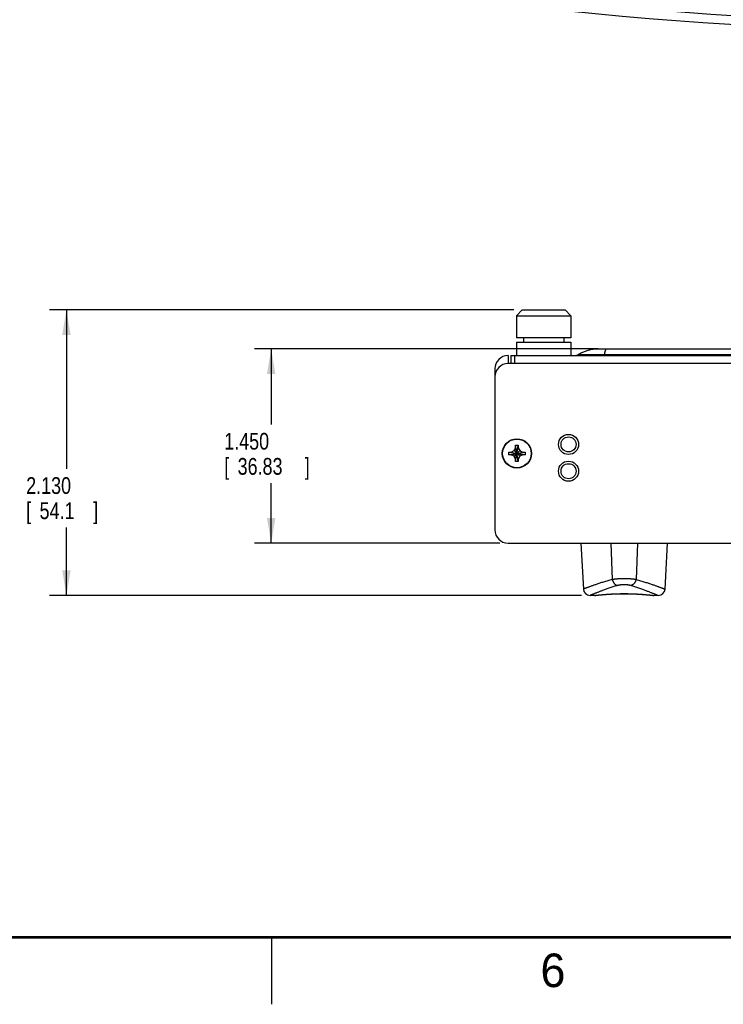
# Model space of a CAD drawing. Header units: inches. Extents: x 0 to 34, y 0 to 22.
# Tile 2 of 15: x 6.6 to 11.9, y 0 to 7.3. Entities that reach past the tile are written whole.
import ezdxf

# ---------------------------------------------------------------- set-up
doc = ezdxf.new("R2010")
doc.units = ezdxf.units.IN
doc.header["$LTSCALE"] = 1.87
doc.header["$MEASUREMENT"] = 0
doc.layers.get('0').update_dxf_attribs({"linetype": 'CONTINUOUS'})
doc.layers.add('DIMENSIONS', color=7, linetype='CONTINUOUS')
doc.styles.get("Standard").update_dxf_attribs({"font": 'txt', "width": 0.8})
doc.dimstyles.new('DIMSTYLE_1', dxfattribs={"dimtxt": 0.125, "dimasz": 0.1875, "dimexe": 0.18, "dimexo": 0.0625, "dimgap": 0.09, "dimtad": 0, "dimtih": 1, "dimtoh": 1, "dimdec": 3, "dimzin": 4, "dimdsep": 46, "dimtxsty": 'STANDARD', "dimblk": '_FILLED', "dimblk1": '_FILLED', "dimblk2": '_FILLED', "dimcen": 0.09, "dimadec": 0, "dimazin": 0, "dimtp": 0.01, "dimtm": 0.01, "dimtfac": 1, "dimtdec": 3, "dimtofl": 0, "dimtmove": 0, "dimatfit": 3, "dimldrblk": '_FILLED', "dimfxl": 1, "dimtolj": 1, "dimtzin": 4, "dimarcsym": 0})

# ---------------------------------------------------------------- blocks, each defined once
blk = doc.blocks.new('_FILLED')
at = {"color": 0, "linetype": 'BYBLOCK'}
blk.add_solid([(0, 0), (-1, 0.167), (-1, -0.167)], dxfattribs=at)
blk = doc.blocks.new('*D2')
at = {"layer": 'DIMENSIONS', "color": 2, "linetype": 'CONTINUOUS'}
for p, q in [((10.9322, 4.89), (8.3702, 4.89)), ((8.4952, 4.89), (8.4952, 4.3258)), ((8.4952, 3.44), (8.4952, 3.8883)), ((10.1998, 3.44), (8.3702, 3.44))]:
    blk.add_line(p, q, dxfattribs=at)
at = {"layer": 'DIMENSIONS', "color": 2, "linetype": 'CONTINUOUS', "xscale": 0.1875, "yscale": 0.1875, "zscale": 0.1875}
for p, rotation in [((8.4952, 4.89), 90), ((8.4952, 3.44), 270)]:
    blk.add_blockref('_FILLED', p, dxfattribs=dict(at, rotation=rotation))
at = {"layer": 'DIMENSIONS', "color": 2, "linetype": 'CONTINUOUS', "width": 0.8}
for s, p in [('1.450', (8.1452, 4.1383)), ('[', (8.1452, 3.9508)), ('36.83', (8.2452, 3.9508)), (']', (8.7452, 3.9508))]:
    blk.add_text(s, height=0.125, dxfattribs=at).set_placement(p)
blk = doc.blocks.new('*D3')
at = {"layer": 'DIMENSIONS', "color": 2, "linetype": 'CONTINUOUS'}
for p, q in [((10.3048, 5.18), (6.8434, 5.18)), ((6.9684, 5.18), (6.9684, 3.995)), ((6.9684, 3.05), (6.9684, 3.5575)), ((10.8103, 3.05), (6.8434, 3.05))]:
    blk.add_line(p, q, dxfattribs=at)
at = {"layer": 'DIMENSIONS', "color": 2, "linetype": 'CONTINUOUS', "xscale": 0.1875, "yscale": 0.1875, "zscale": 0.1875}
for p, rotation in [((6.9684, 5.18), 90), ((6.9684, 3.05), 270)]:
    blk.add_blockref('_FILLED', p, dxfattribs=dict(at, rotation=rotation))
at = {"layer": 'DIMENSIONS', "color": 2, "linetype": 'CONTINUOUS', "width": 0.8}
for s, p in [('2.130', (6.6684, 3.8075)), ('[', (6.6684, 3.62)), (']', (7.1684, 3.62)), ('54.1', (6.7684, 3.62))]:
    blk.add_text(s, height=0.125, dxfattribs=at).set_placement(p)

msp = doc.modelspace()

# ---------------------------------------------------------------- linework, layer by layer
at = {"color": 7, "linetype": 'CONTINUOUS'}
for p, q in [((10.3673, 5.18), (10.3243, 5.137)), ((10.3673, 5.18), (10.6873, 5.18)), ((10.6873, 5.18), (10.7303, 5.137)), ((10.3243, 5.137), (10.3243, 4.973)), ((10.3243, 5.137), (10.7303, 5.137)), ((10.7303, 5.137), (10.7303, 4.973)), ((10.7303, 4.973), (10.3243, 4.973)), ((10.3243, 4.939), (10.3243, 4.84)), ((10.3243, 4.939), (10.7303, 4.939)), ((10.3778, 4.973), (10.3778, 4.939)), ((10.6768, 4.973), (10.6768, 4.939)), ((10.7303, 4.939), (10.7303, 4.84)), ((10.9223, 4.89), (16.1323, 4.89)), ((10.9817, 4.8483), (16.0729, 4.8483)), ((10.2623, 4.84), (10.2623, 4.78)), ((16.7923, 4.78), (10.2623, 4.78)), ((10.2823, 4.84), (10.2823, 4.78)), ((10.2823, 4.84), (16.7723, 4.84)), ((10.3087, 4.84), (10.3087, 4.78)), ((10.1623, 4.74), (10.1623, 3.54)), ((10.2665, 4.1195), (10.3882, 4.1005)), ((10.2665, 4.1005), (10.3882, 4.1195)), ((10.267, 4.1195), (10.2853, 4.1195)), ((10.2853, 4.1195), (10.3059, 4.1314)), ((10.2853, 4.1195), (10.3693, 4.1005)), ((10.2853, 4.1005), (10.3693, 4.1195)), ((10.3059, 4.1314), (10.3178, 4.152)), ((10.3059, 4.0886), (10.3487, 4.1314)), ((10.3059, 4.1314), (10.3487, 4.0886)), ((10.3178, 4.0491), (10.3368, 4.1709)), ((10.3368, 4.0491), (10.3178, 4.1709)), ((10.3178, 4.152), (10.3178, 4.1703)), ((10.3178, 4.068), (10.3368, 4.152)), ((10.3368, 4.068), (10.3178, 4.152)), ((10.3368, 4.1703), (10.3368, 4.152)), ((10.3368, 4.152), (10.3487, 4.1314)), ((10.3487, 4.1314), (10.3693, 4.1195)), ((10.3693, 4.1195), (10.3876, 4.1195)), ((10.2853, 4.1005), (10.267, 4.1005)), ((10.3059, 4.0886), (10.2853, 4.1005)), ((10.3178, 4.068), (10.3059, 4.0886)), ((10.3178, 4.0497), (10.3178, 4.068)), ((10.3487, 4.0886), (10.3368, 4.068)), ((10.3368, 4.068), (10.3368, 4.0497)), ((10.3693, 4.1005), (10.3487, 4.0886)), ((10.3876, 4.1005), (10.3693, 4.1005)), ((10.2623, 3.44), (16.7923, 3.44)), ((10.805, 3.44), (10.8229, 3.0974)), ((11.0286, 3.44), (11.0389, 3.1704)), ((11.226, 3.44), (11.2157, 3.1704)), ((11.4317, 3.0974), (11.4496, 3.44)), ((10.9065, 3.05), (10.8729, 3.05)), ((10.9102, 3.0502), (10.9155, 3.0509)), ((10.9155, 3.0509), (10.9207, 3.0515)), ((10.9207, 3.0515), (10.9276, 3.0523)), ((11.3185, 3.0532), (11.327, 3.0523)), ((11.327, 3.0523), (11.3339, 3.0515)), ((11.3339, 3.0515), (11.341, 3.0506)), ((11.341, 3.0506), (11.3444, 3.0502)), ((11.3817, 3.05), (11.3481, 3.05))]:
    msp.add_line(p, q, dxfattribs=at)
at = {"color": 2, "linetype": 'CONTINUOUS'}
msp.add_line((8.5, 0), (8.5, 0.5), dxfattribs=at)
at = {"color": 7, "linetype": 'CONTINUOUS'}
msp.add_lwpolyline([(10.9276, 3.0523), (10.9361, 3.0532), (10.941, 3.0537), (10.9462, 3.0543), (10.9518, 3.0548), (10.9578, 3.0554), (10.9641, 3.056), (10.9707, 3.0566), (10.9777, 3.0572), (10.9849, 3.0578), (10.9924, 3.0584), (11.0002, 3.059), (11.0083, 3.0595), (11.0165, 3.0601), (11.025, 3.0606), (11.0337, 3.061), (11.0426, 3.0615), (11.0516, 3.0619), (11.0608, 3.0623), (11.0701, 3.0626), (11.0794, 3.0629), (11.0889, 3.0631), (11.0985, 3.0633), (11.1081, 3.0634), (11.1177, 3.0635), (11.1273, 3.0635), (11.137, 3.0635), (11.1466, 3.0634), (11.1562, 3.0633), (11.1657, 3.0631), (11.1752, 3.0629), (11.1846, 3.0626), (11.1939, 3.0623), (11.203, 3.0619), (11.2121, 3.0615), (11.2209, 3.061), (11.2296, 3.0606), (11.2381, 3.06), (11.2464, 3.0595), (11.2544, 3.059), (11.2622, 3.0584), (11.2697, 3.0578), (11.277, 3.0572), (11.2839, 3.0566), (11.2905, 3.056), (11.2969, 3.0554), (11.3028, 3.0548), (11.3084, 3.0543), (11.3136, 3.0537), (11.3185, 3.0532)], dxfattribs=at)
at = {"color": 7, "linetype": 'CONTINUOUS', "const_width": 0.02}
msp.add_lwpolyline([(0.5, 0.5), (33.5, 0.5)], dxfattribs=at)
at = {"color": 7, "linetype": 'CONTINUOUS'}
for centre, radius in [((10.3273, 4.11), 0.1095), ((10.3273, 4.11), 0.1067), ((10.7123, 4.177), 0.075), ((10.7123, 4.177), 0.056), ((10.7123, 3.977), 0.075), ((10.7123, 3.977), 0.056)]:
    msp.add_circle(centre, radius, dxfattribs=at)
for centre, radius, start, end in [((13.5273, 34.0131), 26.75, 263.08932, 276.91068), ((13.5273, 34.1239), 26.7936, 264.54272, 275.45728), ((10.7587, 4.89), 0.05, 270, 303.41225), ((10.2623, 4.74), 0.1, 90, 180), ((10.2623, 4.68), 0.1, 90, 180), ((10.2623, 3.54), 0.1, 180, 270), ((10.8728, 3.1), 0.05, 183.00002, 270), ((11.3818, 3.1), 0.05, 270, 356.99998)]:
    msp.add_arc(centre, radius, start, end, dxfattribs=at)
for points, knots in [([(10.7862, 4.8483), (10.789, 4.8501), (10.7961, 4.8545), (10.8072, 4.8604), (10.8197, 4.8662), (10.8365, 4.8731), (10.858, 4.8803), (10.8862, 4.8869), (10.9074, 4.89), (10.9223, 4.89)], [0, 0, 0, 0, 0.064027, 0.168024, 0.272021, 0.376018, 0.584012, 0.792006, 1, 1, 1, 1]), ([(10.7862, 4.8483), (10.7863, 4.8483), (10.7866, 4.8483), (10.7872, 4.8483), (10.7883, 4.8483), (10.7898, 4.8483), (10.7917, 4.8483), (10.7941, 4.8483), (10.7969, 4.8483), (10.8, 4.8483), (10.8036, 4.8483), (10.8076, 4.8483), (10.812, 4.8483), (10.8167, 4.8483), (10.8218, 4.8483), (10.8273, 4.8483), (10.8331, 4.8483), (10.8393, 4.8483), (10.8458, 4.8483), (10.8526, 4.8483), (10.8597, 4.8483), (10.8671, 4.8483), (10.8747, 4.8483), (10.8826, 4.8483), (10.8908, 4.8483), (10.8992, 4.8483), (10.9077, 4.8483), (10.9165, 4.8483), (10.9254, 4.8483), (10.9345, 4.8483), (10.9438, 4.8483), (10.9531, 4.8483), (10.9626, 4.8483), (10.9721, 4.8483), (10.9785, 4.8483), (10.9817, 4.8483)], [0, 0, 0, 0, 0.001212, 0.004546, 0.010083, 0.017806, 0.027695, 0.039729, 0.053885, 0.070138, 0.088461, 0.10882, 0.131168, 0.155459, 0.181643, 0.20967, 0.239487, 0.271032, 0.304243, 0.339053, 0.375391, 0.413183, 0.452357, 0.492838, 0.534545, 0.57739, 0.621276, 0.666114, 0.711824, 0.758331, 0.805554, 0.853416, 0.901833, 0.950726, 1, 1, 1, 1]), ([(10.7924, 4.8522), (10.7931, 4.8526), (10.7981, 4.8555), (10.8059, 4.8597), (10.8129, 4.8631), (10.8158, 4.8644)], [0, 0, 0, 0, 0.079823, 0.624262, 1, 1, 1, 1]), ([(10.9791, 4.84), (10.9792, 4.84), (10.9795, 4.8401), (10.9798, 4.8405), (10.9801, 4.841), (10.9804, 4.8417), (10.9807, 4.8427), (10.981, 4.8438), (10.9812, 4.8451), (10.9815, 4.8466), (10.9817, 4.8477), (10.9817, 4.8483)], [0, 0, 0, 0, 0.036524, 0.085827, 0.153695, 0.242145, 0.351821, 0.482784, 0.63479, 0.807393, 1, 1, 1, 1]), ([(10.9817, 4.8483), (10.9819, 4.8495), (10.9823, 4.852), (10.983, 4.8561), (10.9838, 4.8605), (10.9847, 4.865), (10.9857, 4.8694), (10.9867, 4.8735), (10.9877, 4.8773), (10.9888, 4.8805), (10.9898, 4.8833), (10.9908, 4.8855), (10.9916, 4.8872), (10.9924, 4.8885), (10.9932, 4.8894), (10.9939, 4.8899), (10.9945, 4.89), (10.9947, 4.89)], [0, 0, 0, 0, 0.080364, 0.17412, 0.275816, 0.380006, 0.482318, 0.579131, 0.667348, 0.744689, 0.81009, 0.863512, 0.906361, 0.939773, 0.964861, 0.983984, 1, 1, 1, 1]), ([(10.2663, 4.11), (10.2663, 4.1111), (10.2663, 4.1132), (10.2664, 4.1163), (10.2664, 4.1184), (10.2665, 4.1195)], [0, 0, 0, 0, 0.333651, 0.66705, 1, 1, 1, 1]), ([(10.2665, 4.1195), (10.2665, 4.1195), (10.2666, 4.1195), (10.2668, 4.1195), (10.267, 4.1195), (10.267, 4.1195)], [0, 0, 0, 0, 0.333117, 0.66645, 1, 1, 1, 1]), ([(10.3178, 4.1709), (10.3191, 4.1709), (10.3216, 4.171), (10.3254, 4.171), (10.3292, 4.171), (10.333, 4.171), (10.3355, 4.1709), (10.3368, 4.1709)], [0, 0, 0, 0, 0.199812, 0.399903, 0.600097, 0.800188, 1, 1, 1, 1]), ([(10.3178, 4.1703), (10.3178, 4.1703), (10.3178, 4.1705), (10.3178, 4.1707), (10.3178, 4.1708), (10.3178, 4.1709)], [0, 0, 0, 0, 0.333539, 0.666883, 1, 1, 1, 1]), ([(10.3368, 4.1709), (10.3368, 4.1708), (10.3368, 4.1707), (10.3368, 4.1705), (10.3368, 4.1703), (10.3368, 4.1703)], [0, 0, 0, 0, 0.333117, 0.66645, 1, 1, 1, 1]), ([(10.3876, 4.1195), (10.3876, 4.1195), (10.3878, 4.1195), (10.388, 4.1195), (10.3881, 4.1195), (10.3882, 4.1195)], [0, 0, 0, 0, 0.333612, 0.666883, 1, 1, 1, 1]), ([(10.3882, 4.1195), (10.3882, 4.1184), (10.3882, 4.1163), (10.3883, 4.1132), (10.3883, 4.1111), (10.3883, 4.11)], [0, 0, 0, 0, 0.332959, 0.666356, 1, 1, 1, 1]), ([(10.2665, 4.1005), (10.2664, 4.1016), (10.2664, 4.1037), (10.2663, 4.1068), (10.2663, 4.1089), (10.2663, 4.11)], [0, 0, 0, 0, 0.332959, 0.666356, 1, 1, 1, 1]), ([(10.267, 4.1005), (10.267, 4.1005), (10.2668, 4.1005), (10.2666, 4.1005), (10.2665, 4.1005), (10.2665, 4.1005)], [0, 0, 0, 0, 0.333612, 0.666883, 1, 1, 1, 1]), ([(10.3178, 4.0491), (10.3178, 4.0492), (10.3178, 4.0493), (10.3178, 4.0495), (10.3178, 4.0497), (10.3178, 4.0497)], [0, 0, 0, 0, 0.333117, 0.666389, 1, 1, 1, 1]), ([(10.3368, 4.0491), (10.3355, 4.0491), (10.333, 4.049), (10.3292, 4.049), (10.3254, 4.049), (10.3216, 4.049), (10.3191, 4.0491), (10.3178, 4.0491)], [0, 0, 0, 0, 0.199812, 0.399903, 0.600097, 0.800188, 1, 1, 1, 1]), ([(10.3368, 4.0497), (10.3368, 4.0497), (10.3368, 4.0495), (10.3368, 4.0493), (10.3368, 4.0492), (10.3368, 4.0491)], [0, 0, 0, 0, 0.333539, 0.666883, 1, 1, 1, 1]), ([(10.3882, 4.1005), (10.3881, 4.1005), (10.388, 4.1005), (10.3878, 4.1005), (10.3876, 4.1005), (10.3876, 4.1005)], [0, 0, 0, 0, 0.333117, 0.66645, 1, 1, 1, 1]), ([(10.3883, 4.11), (10.3883, 4.1089), (10.3883, 4.1068), (10.3882, 4.1037), (10.3882, 4.1016), (10.3882, 4.1005)], [0, 0, 0, 0, 0.333651, 0.66705, 1, 1, 1, 1]), ([(11.0389, 3.1704), (11.0331, 3.1687), (11.0217, 3.1654), (11.005, 3.1603), (10.9889, 3.1553), (10.9736, 3.1505), (10.9589, 3.1457), (10.945, 3.1412), (10.9318, 3.1367), (10.9194, 3.1325), (10.9077, 3.1284), (10.8967, 3.1246), (10.8865, 3.121), (10.8771, 3.1176), (10.8685, 3.1144), (10.8606, 3.1115), (10.8534, 3.1089), (10.8471, 3.1065), (10.8415, 3.1044), (10.8366, 3.1026), (10.8325, 3.101), (10.8291, 3.0998), (10.8266, 3.0988), (10.8245, 3.098), (10.8237, 3.0977), (10.8229, 3.0974), (10.8229, 3.0974)], [0, 0, 0, 0, 0.07951, 0.156155, 0.22985, 0.300514, 0.368055, 0.432387, 0.493427, 0.551109, 0.60539, 0.656234, 0.703612, 0.747499, 0.787881, 0.82475, 0.858095, 0.887914, 0.914213, 0.936995, 0.956259, 0.972012, 0.984261, 0.993009, 0.998253, 1, 1, 1, 1]), ([(11.0389, 3.1704), (11.0404, 3.1707), (11.0435, 3.1712), (11.0483, 3.172), (11.0533, 3.1727), (11.0585, 3.1734), (11.0639, 3.174), (11.0694, 3.1746), (11.0751, 3.1751), (11.0809, 3.1756), (11.0869, 3.176), (11.0929, 3.1763), (11.0991, 3.1766), (11.1053, 3.1769), (11.1115, 3.1771), (11.1178, 3.1772), (11.1241, 3.1772), (11.1305, 3.1772), (11.1368, 3.1772), (11.1431, 3.1771), (11.1494, 3.1769), (11.1556, 3.1766), (11.1617, 3.1763), (11.1677, 3.176), (11.1737, 3.1756), (11.1795, 3.1751), (11.1852, 3.1746), (11.1907, 3.174), (11.1961, 3.1734), (11.2013, 3.1727), (11.2063, 3.172), (11.2111, 3.1712), (11.2142, 3.1707), (11.2157, 3.1704)], [0, 0, 0, 0, 0.026095, 0.053402, 0.081846, 0.111353, 0.141844, 0.173235, 0.205445, 0.238386, 0.27197, 0.306111, 0.340721, 0.375716, 0.411009, 0.446518, 0.482158, 0.517842, 0.553482, 0.588992, 0.624285, 0.659279, 0.69389, 0.72803, 0.761614, 0.794555, 0.826765, 0.858156, 0.888647, 0.918154, 0.946598, 0.973905, 1, 1, 1, 1]), ([(11.0389, 3.1704), (11.0391, 3.1694), (11.0395, 3.1673), (11.0403, 3.1643), (11.0412, 3.1613), (11.0423, 3.1583), (11.0435, 3.1554), (11.0448, 3.1526), (11.0462, 3.1499), (11.0477, 3.1472), (11.0493, 3.1446), (11.0511, 3.1422), (11.0529, 3.1399), (11.0548, 3.1377), (11.0568, 3.1356), (11.0589, 3.1337), (11.061, 3.132), (11.0632, 3.1304), (11.0654, 3.129), (11.0677, 3.1277), (11.07, 3.1266), (11.0723, 3.1258), (11.0739, 3.1253), (11.0747, 3.1251)], [0, 0, 0, 0, 0.051594, 0.10335, 0.155166, 0.20694, 0.25857, 0.309957, 0.361003, 0.411613, 0.461697, 0.511171, 0.559959, 0.607989, 0.655201, 0.701545, 0.746981, 0.791481, 0.835032, 0.877635, 0.919306, 0.960078, 1, 1, 1, 1]), ([(11.2157, 3.1704), (11.2155, 3.1694), (11.2151, 3.1673), (11.2143, 3.1643), (11.2134, 3.1613), (11.2123, 3.1583), (11.2112, 3.1554), (11.2099, 3.1526), (11.2084, 3.1499), (11.2069, 3.1472), (11.2053, 3.1446), (11.2035, 3.1422), (11.2017, 3.1399), (11.1998, 3.1377), (11.1978, 3.1356), (11.1957, 3.1337), (11.1936, 3.132), (11.1914, 3.1304), (11.1892, 3.129), (11.1869, 3.1277), (11.1846, 3.1266), (11.1823, 3.1258), (11.1807, 3.1253), (11.1799, 3.1251)], [0, 0, 0, 0, 0.051594, 0.10335, 0.155166, 0.20694, 0.258571, 0.309958, 0.361003, 0.411613, 0.461697, 0.511172, 0.559959, 0.607989, 0.655202, 0.701546, 0.746981, 0.791482, 0.835033, 0.877635, 0.919306, 0.960078, 1, 1, 1, 1]), ([(11.2157, 3.1704), (11.2215, 3.1687), (11.2329, 3.1654), (11.2496, 3.1603), (11.2657, 3.1553), (11.281, 3.1505), (11.2957, 3.1457), (11.3096, 3.1412), (11.3228, 3.1367), (11.3353, 3.1325), (11.3469, 3.1284), (11.3579, 3.1246), (11.3681, 3.121), (11.3775, 3.1176), (11.3861, 3.1144), (11.394, 3.1115), (11.4012, 3.1089), (11.4075, 3.1065), (11.4132, 3.1044), (11.418, 3.1026), (11.4221, 3.101), (11.4255, 3.0998), (11.428, 3.0988), (11.4301, 3.098), (11.4309, 3.0977), (11.4317, 3.0974), (11.4317, 3.0974)], [0, 0, 0, 0, 0.07951, 0.156155, 0.22985, 0.300514, 0.368055, 0.432387, 0.493427, 0.551109, 0.605389, 0.656234, 0.703612, 0.747499, 0.787881, 0.82475, 0.858095, 0.887914, 0.914213, 0.936995, 0.956259, 0.972012, 0.984261, 0.993009, 0.998253, 1, 1, 1, 1]), ([(11.0747, 3.1251), (11.0691, 3.1233), (11.0583, 3.1198), (11.0424, 3.1145), (11.0272, 3.1093), (11.0126, 3.1042), (10.9987, 3.0993), (10.9855, 3.0945), (10.973, 3.0899), (10.9612, 3.0854), (10.9501, 3.0812), (10.9398, 3.0772), (10.9303, 3.0735), (10.9215, 3.07), (10.9134, 3.0667), (10.906, 3.0638), (10.8994, 3.0611), (10.8936, 3.0587), (10.8885, 3.0565), (10.8841, 3.0547), (10.8804, 3.0532), (10.8776, 3.052), (10.8752, 3.051), (10.8741, 3.0505), (10.8729, 3.05), (10.8729, 3.05)], [0, 0, 0, 0, 0.080688, 0.158542, 0.233433, 0.305238, 0.373846, 0.439154, 0.501071, 0.559514, 0.61443, 0.665772, 0.713502, 0.75759, 0.798021, 0.83478, 0.867856, 0.897248, 0.922957, 0.944985, 0.963331, 0.978003, 0.989005, 0.996337, 1, 1, 1, 1]), ([(11.0747, 3.1251), (11.0756, 3.1254), (11.0776, 3.126), (11.0807, 3.1268), (11.084, 3.1276), (11.0873, 3.1283), (11.0908, 3.129), (11.0944, 3.1296), (11.0981, 3.1302), (11.1018, 3.1307), (11.1056, 3.1311), (11.1095, 3.1314), (11.1134, 3.1317), (11.1174, 3.1319), (11.1213, 3.132), (11.1253, 3.1321), (11.1293, 3.1321), (11.1333, 3.132), (11.1372, 3.1319), (11.1412, 3.1317), (11.1451, 3.1314), (11.149, 3.1311), (11.1528, 3.1307), (11.1565, 3.1302), (11.1602, 3.1296), (11.1638, 3.129), (11.1673, 3.1283), (11.1706, 3.1276), (11.1739, 3.1268), (11.177, 3.126), (11.179, 3.1254), (11.1799, 3.1251)], [0, 0, 0, 0, 0.028747, 0.058813, 0.090087, 0.122452, 0.155783, 0.189949, 0.224822, 0.260297, 0.296294, 0.332736, 0.369543, 0.406627, 0.443903, 0.481289, 0.518711, 0.556097, 0.593373, 0.630457, 0.667265, 0.703707, 0.739703, 0.775179, 0.810051, 0.844217, 0.877548, 0.909913, 0.941187, 0.971253, 1, 1, 1, 1]), ([(11.1799, 3.1251), (11.1855, 3.1233), (11.1963, 3.1198), (11.2122, 3.1145), (11.2274, 3.1093), (11.242, 3.1042), (11.2559, 3.0993), (11.2691, 3.0945), (11.2816, 3.0899), (11.2934, 3.0854), (11.3045, 3.0812), (11.3148, 3.0772), (11.3243, 3.0735), (11.3332, 3.07), (11.3412, 3.0667), (11.3486, 3.0638), (11.3552, 3.0611), (11.361, 3.0587), (11.3661, 3.0565), (11.3705, 3.0547), (11.3742, 3.0532), (11.377, 3.052), (11.3794, 3.051), (11.3805, 3.0505), (11.3817, 3.05), (11.3817, 3.05)], [0, 0, 0, 0, 0.080688, 0.158542, 0.233433, 0.305239, 0.373846, 0.439154, 0.501071, 0.559514, 0.61443, 0.665772, 0.713502, 0.75759, 0.798021, 0.83478, 0.867856, 0.897248, 0.922957, 0.944985, 0.963331, 0.978003, 0.989005, 0.996337, 1, 1, 1, 1]), ([(10.9065, 3.05), (10.9066, 3.05), (10.9069, 3.05), (10.9075, 3.0501), (10.9087, 3.0503), (10.9095, 3.0504), (10.9101, 3.0504)], [0, 0, 0, 0, 0.062411, 0.249521, 0.561947, 1, 1, 1, 1]), ([(10.9101, 3.0504), (10.9108, 3.0505), (10.9122, 3.0507), (10.9146, 3.051), (10.9175, 3.0513), (10.9208, 3.0517), (10.9245, 3.0521), (10.9287, 3.0526), (10.9332, 3.0531), (10.9381, 3.0536), (10.9435, 3.0542), (10.9492, 3.0548), (10.9552, 3.0554), (10.9616, 3.056), (10.9684, 3.0566), (10.9754, 3.0572), (10.9828, 3.0578), (10.9904, 3.0585), (10.9983, 3.059), (11.0065, 3.0596), (11.0149, 3.0602), (11.0235, 3.0607), (11.0323, 3.0612), (11.0413, 3.0617), (11.0505, 3.0621), (11.0598, 3.0625), (11.0692, 3.0628), (11.0787, 3.0631), (11.0883, 3.0633), (11.098, 3.0635), (11.1077, 3.0636), (11.1175, 3.0637), (11.1273, 3.0638), (11.1371, 3.0637), (11.1469, 3.0636), (11.1566, 3.0635), (11.1663, 3.0633), (11.1759, 3.0631), (11.1854, 3.0628), (11.1949, 3.0625), (11.2042, 3.0621), (11.2133, 3.0617), (11.2223, 3.0612), (11.2311, 3.0607), (11.2397, 3.0602), (11.2481, 3.0596), (11.2563, 3.059), (11.2642, 3.0585), (11.2718, 3.0578), (11.2792, 3.0572), (11.2863, 3.0566), (11.293, 3.056), (11.2994, 3.0554), (11.3054, 3.0548), (11.3111, 3.0542), (11.3165, 3.0536), (11.3214, 3.0531), (11.3259, 3.0526), (11.3301, 3.0521), (11.3338, 3.0517), (11.3371, 3.0513), (11.34, 3.051), (11.3424, 3.0507), (11.3438, 3.0505), (11.3445, 3.0504)], [0, 0, 0, 0, 0.004413, 0.010057, 0.016706, 0.024345, 0.032955, 0.042517, 0.053015, 0.064428, 0.076729, 0.089888, 0.103878, 0.118664, 0.134212, 0.150488, 0.167457, 0.18508, 0.203316, 0.222126, 0.241469, 0.261303, 0.281587, 0.302278, 0.323335, 0.344716, 0.36638, 0.388286, 0.410392, 0.432658, 0.455043, 0.477509, 0.500014, 0.52252, 0.544985, 0.56737, 0.589636, 0.611741, 0.633645, 0.655308, 0.676689, 0.697745, 0.718436, 0.738718, 0.758552, 0.777895, 0.796704, 0.81494, 0.832562, 0.84953, 0.865805, 0.881353, 0.896138, 0.910126, 0.923285, 0.935585, 0.946997, 0.957494, 0.967056, 0.975664, 0.983301, 0.989948, 0.99559, 1, 1, 1, 1]), ([(11.3445, 3.0504), (11.3451, 3.0504), (11.346, 3.0503), (11.3471, 3.0501), (11.3477, 3.05), (11.348, 3.05), (11.3481, 3.05)], [0, 0, 0, 0, 0.438008, 0.750445, 0.937598, 1, 1, 1, 1])]:
    msp.add_open_spline(points, degree=3, knots=knots, dxfattribs=at)
for points in [[(10.7862, 4.8483), (10.7882, 4.8496), (10.7902, 4.8509), (10.7922, 4.852)], [(10.7862, 4.8483), (10.7864, 4.8484), (10.7866, 4.8486), (10.7869, 4.8487)], [(10.7918, 4.8518), (10.792, 4.852), (10.7922, 4.8521), (10.7924, 4.8522)], [(10.7922, 4.852), (10.7923, 4.8521), (10.7923, 4.8522), (10.7924, 4.8522)], [(10.9147, 4.8899), (10.9148, 4.8899), (10.9149, 4.8899), (10.9149, 4.8899)], [(10.9147, 4.8899), (10.9147, 4.8899), (10.9148, 4.8899), (10.9148, 4.8899)], [(10.9148, 4.8899), (10.9172, 4.89), (10.9197, 4.89), (10.9223, 4.89)], [(10.9149, 4.8899), (10.9156, 4.8899), (10.9163, 4.8899), (10.917, 4.8899)], [(10.917, 4.8899), (10.9184, 4.89), (10.9198, 4.89), (10.9212, 4.89)], [(10.9212, 4.89), (10.9216, 4.89), (10.9219, 4.89), (10.9223, 4.89)], [(10.9101, 3.0504), (10.9101, 3.0504), (10.9101, 3.0504), (10.9101, 3.0504)], [(11.3445, 3.0504), (11.3445, 3.0504), (11.3445, 3.0504), (11.3445, 3.0504)]]:
    msp.add_open_spline(points, degree=3, dxfattribs=at)

# ---------------------------------------------------------------- texts
at = {"color": 2, "linetype": 'CONTINUOUS'}
msp.add_text('6', height=0.25, dxfattribs=at).set_placement((10.5033, 0.1284))

# ---------------------------------------------------------------- dimensions: what is measured, and where the dimension line sits
at = {"layer": 'DIMENSIONS', "color": 2, "linetype": 'CONTINUOUS'}
for base, p1, p2, picture, middle in [((6.9684, 3.05), (10.3048, 5.18), (10.8103, 3.05), '*D3', (6.9684, 3.7762)), ((8.4952, 3.44), (10.9322, 4.89), (10.1998, 3.44), '*D2', (8.4952, 4.1071))]:
    dim = msp.add_linear_dim(base=base, p1=p1, p2=p2, angle=270, dimstyle='DIMSTYLE_1', dxfattribs=at)
    dim.commit()
    dim.dimension.update_dxf_attribs({"geometry": picture, "text_midpoint": middle, "dimtype": 160})

doc.saveas('drawing.dxf')
